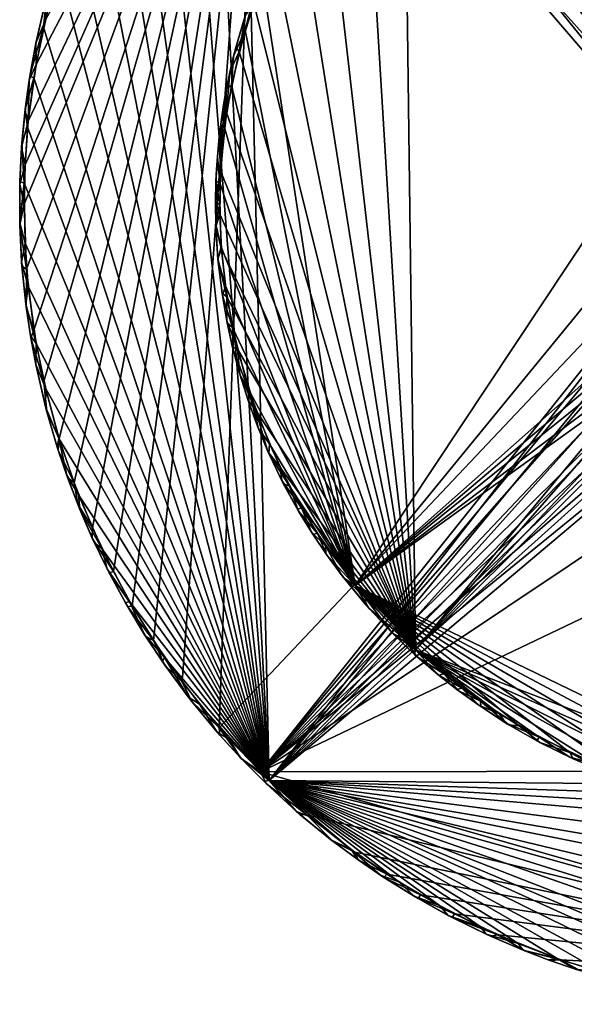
# Model space of a CAD drawing. Header units: inches. Extents: x -7.3 to 7.3, y -7.3 to 7.3.
# Tile 1 of 13: x -7.3 to -2.3, y -7.2 to 1.7. Entities that reach past the tile are written whole.
import ezdxf

# ---------------------------------------------------------------- set-up
doc = ezdxf.new("R2010")
doc.units = ezdxf.units.IN
doc.layers.get('0').update_dxf_attribs({"true_color": 0xc2ced6})

msp = doc.modelspace()

# ---------------------------------------------------------------- linework, layer by layer
for points in [[(-4.2497, -3.4546), (-5.0874, 2.0185), (1.5299, 5.2582), (-4.2497, -3.4546)], [(1.5299, 5.2582), (-0.7818, 0.7818), (-4.2497, -3.4546), (1.5299, 5.2582)], [(-7.2442, -0.0005), (-7.2231, -0.5912), (-5.1228, 5.1224), (-7.2442, -0.0005)], [(-7.2355, 0.3554), (-7.2442, -0.0005), (-5.1228, 5.1224), (-7.2355, 0.3554)], [(-5.1228, 5.1224), (-7.2074, 0.7488), (-7.2355, 0.3554), (-5.1228, 5.1224)], [(-7.2231, -0.5912), (-7.1543, -1.141), (-5.1228, 5.1224), (-7.2231, -0.5912)], [(-5.1228, 5.1224), (-7.1344, 1.2633), (-7.2074, 0.7488), (-5.1228, 5.1224)], [(-7.1543, -1.141), (-7.0661, -1.6053), (-5.1228, 5.1224), (-7.1543, -1.141)], [(-7.0484, 1.6737), (-7.1344, 1.2633), (-5.1228, 5.1224), (-7.0484, 1.6737)], [(-7.0661, -1.6053), (-6.9262, -2.1271), (-5.1228, 5.1224), (-7.0661, -1.6053)], [(-6.9262, -2.1271), (-6.7913, -2.5234), (-5.1228, 5.1224), (-6.9262, -2.1271)], [(-6.7913, -2.5234), (-6.6256, -2.9323), (-5.1228, 5.1224), (-6.7913, -2.5234)], [(-5.1228, 5.1224), (-6.6256, -2.9323), (-6.4356, -3.3277), (-5.1228, 5.1224)], [(-6.4356, -3.3277), (-6.2659, -3.6362), (-5.1228, 5.1224), (-6.4356, -3.3277)], [(-6.2659, -3.6362), (-6.0734, -3.9501), (-5.1228, 5.1224), (-6.2659, -3.6362)], [(-5.8139, -4.3239), (-5.1228, 5.1224), (-6.0734, -3.9501), (-5.8139, -4.3239)], [(-5.1228, 5.1224), (-5.8139, -4.3239), (-5.4798, -4.7422), (-5.1228, 5.1224)], [(-5.4798, -4.7422), (-0.9871, 0.0122), (-5.1228, 5.1224), (-5.4798, -4.7422)], [(-0.9492, 0.2759), (-5.1228, 5.1224), (-0.9871, 0.0122), (-0.9492, 0.2759)], [(-5.0268, -5.2195), (-5.5524, 4.6538), (-5.2642, 4.9797), (-5.0268, -5.2195)], [(-0.9871, -0.0122), (-5.2642, 4.9797), (-0.9678, 0.1791), (-0.9871, -0.0122)], [(-0.9122, 0.3786), (-0.9678, 0.1791), (-5.2642, 4.9797), (-0.9122, 0.3786)], [(-5.2642, 4.9797), (-0.9871, -0.0122), (-5.0268, -5.2195), (-5.2642, 4.9797)], [(-5.5524, 4.6538), (-5.0268, -5.2195), (-5.7705, 4.3805), (-5.5524, 4.6538)], [(-5.7705, 4.3805), (-5.0268, -5.2195), (-6.0455, 3.9938), (-5.7705, 4.3805)], [(-6.0455, 3.9938), (-5.0268, -5.2195), (-6.266, 3.6361), (-6.0455, 3.9938)], [(-3.8058, 3.9343), (-4.165, 3.5544), (-3.7011, -4.0355), (-3.8058, 3.9343)], [(-3.7011, -4.0355), (-0.3764, -0.021), (-3.8058, 3.9343), (-3.7011, -4.0355)], [(-6.266, 3.6361), (-5.0268, -5.2195), (-6.4356, 3.3276), (-6.266, 3.6361)], [(-3.7011, -4.0355), (-4.165, 3.5544), (-4.517, 3.0936), (-3.7011, -4.0355)], [(-6.6257, 2.9323), (-6.4356, 3.3276), (-5.0268, -5.2195), (-6.6257, 2.9323)], [(-3.7011, -4.0355), (-4.517, 3.0936), (-4.7679, 2.6879), (-3.7011, -4.0355)], [(-6.6257, 2.9323), (-5.0268, -5.2195), (-6.7913, 2.5234), (-6.6257, 2.9323)], [(-3.7011, -4.0355), (-4.7679, 2.6879), (-4.9884, 2.2563), (-3.7011, -4.0355)], [(-6.7913, 2.5234), (-5.0268, -5.2195), (-6.9262, 2.1271), (-6.7913, 2.5234)], [(-5.1642, 1.8132), (-3.7011, -4.0355), (-4.9884, 2.2563), (-5.1642, 1.8132)], [(-7.0669, 1.6025), (-7.0372, 1.8827), (-6.9262, 2.1271), (-7.0669, 1.6025)], [(-5.0268, -5.2195), (-7.0669, 1.6025), (-6.9262, 2.1271), (-5.0268, -5.2195)], [(-5.2443, 1.573), (-5.2567, 1.6623), (-5.1247, 2.0333), (-5.2443, 1.573)], [(-5.1247, 2.0333), (-5.2567, 1.6623), (-5.2414, 1.7089), (-5.1247, 2.0333)], [(-5.1247, 2.0333), (-5.0874, 2.0185), (-5.2443, 1.573), (-5.1247, 2.0333)], [(-4.2497, -3.4546), (-5.2443, 1.573), (-5.0874, 2.0185), (-4.2497, -3.4546)], [(-7.0669, 1.6025), (-7.1297, 1.4918), (-7.0372, 1.8827), (-7.0669, 1.6025)], [(-7.0495, 1.8371), (-7.0372, 1.8827), (-7.1297, 1.4918), (-7.0495, 1.8371)], [(-7.0484, 1.6737), (-7.0495, 1.8371), (-7.1373, 1.4544), (-7.0484, 1.6737)], [(-7.1297, 1.4918), (-7.1373, 1.4544), (-7.0495, 1.8371), (-7.1297, 1.4918)], [(-5.2979, 1.379), (-5.1642, 1.8132), (-5.2414, 1.7089), (-5.2979, 1.379)], [(-3.7011, -4.0355), (-5.1642, 1.8132), (-5.2979, 1.379), (-3.7011, -4.0355)], [(-5.2979, 1.379), (-5.2414, 1.7089), (-5.3273, 1.4151), (-5.2979, 1.379)], [(-5.3273, 1.4151), (-5.2414, 1.7089), (-5.2567, 1.6623), (-5.3273, 1.4151)], [(-7.1344, 1.2633), (-7.0484, 1.6737), (-7.1373, 1.4544), (-7.1344, 1.2633)], [(-5.2567, 1.6623), (-5.2443, 1.573), (-5.3478, 1.3369), (-5.2567, 1.6623)], [(-5.2567, 1.6623), (-5.3478, 1.3369), (-5.3273, 1.4151), (-5.2567, 1.6623)], [(-7.1915, 1.158), (-7.0669, 1.6025), (-7.1544, 1.1409), (-7.1915, 1.158)], [(-7.0669, 1.6025), (-7.1915, 1.158), (-7.1297, 1.4918), (-7.0669, 1.6025)], [(-5.0268, -5.2195), (-7.1544, 1.1409), (-7.0669, 1.6025), (-5.0268, -5.2195)], [(-5.2443, 1.573), (-5.3676, 1.0712), (-5.3478, 1.3369), (-5.2443, 1.573)], [(-4.2497, -3.4546), (-5.3676, 1.0712), (-5.2443, 1.573), (-4.2497, -3.4546)], [(-7.1344, 1.2633), (-7.1373, 1.4544), (-7.1974, 1.1214), (-7.1344, 1.2633)], [(-7.1915, 1.158), (-7.1974, 1.1214), (-7.1373, 1.4544), (-7.1915, 1.158)], [(-7.1373, 1.4544), (-7.1297, 1.4918), (-7.1915, 1.158), (-7.1373, 1.4544)], [(-5.2979, 1.379), (-5.3816, 1.1936), (-5.4126, 0.8278), (-5.2979, 1.379)], [(-3.7011, -4.0355), (-5.2979, 1.379), (-5.4126, 0.8278), (-3.7011, -4.0355)], [(-5.3676, 1.0712), (-5.4125, 1.0444), (-5.3478, 1.3369), (-5.3676, 1.0712)], [(-5.3816, 1.1936), (-5.3478, 1.3369), (-5.4125, 1.0444), (-5.3816, 1.1936)], [(-5.2979, 1.379), (-5.3273, 1.4151), (-5.3816, 1.1936), (-5.2979, 1.379)], [(-5.3478, 1.3369), (-5.3816, 1.1936), (-5.3273, 1.4151), (-5.3478, 1.3369)], [(-7.2074, 0.7488), (-7.1344, 1.2633), (-7.1974, 1.1214), (-7.2074, 0.7488)], [(-5.4126, 0.8278), (-5.3816, 1.1936), (-5.4389, 0.8974), (-5.4126, 0.8278)], [(-5.4125, 1.0444), (-5.4389, 0.8974), (-5.3816, 1.1936), (-5.4125, 1.0444)], [(-7.2074, 0.7488), (-7.1974, 1.1214), (-7.2349, 0.8401), (-7.2074, 0.7488)], [(-7.2329, 0.8575), (-7.2349, 0.8401), (-7.1974, 1.1214), (-7.2329, 0.8575)], [(-7.1544, 1.1409), (-7.2329, 0.8575), (-7.1915, 1.158), (-7.1544, 1.1409)], [(-7.1974, 1.1214), (-7.1915, 1.158), (-7.2329, 0.8575), (-7.1974, 1.1214)], [(-7.2329, 0.8575), (-7.1544, 1.1409), (-7.2122, 0.6957), (-7.2329, 0.8575)], [(-7.2122, 0.6957), (-7.1544, 1.1409), (-5.0268, -5.2195), (-7.2122, 0.6957)], [(-5.4294, 0.6914), (-5.4125, 1.0444), (-5.3676, 1.0712), (-5.4294, 0.6914)], [(-4.2497, -3.4546), (-5.4294, 0.6914), (-5.3676, 1.0712), (-4.2497, -3.4546)], [(-5.4125, 1.0444), (-5.4294, 0.6914), (-5.4649, 0.7233), (-5.4125, 1.0444)], [(-5.4389, 0.8974), (-5.4125, 1.0444), (-5.4649, 0.7233), (-5.4389, 0.8974)], [(-5.4126, 0.8278), (-5.4389, 0.8974), (-5.4786, 0.6102), (-5.4126, 0.8278)], [(-5.4649, 0.7233), (-5.4786, 0.6102), (-5.4389, 0.8974), (-5.4649, 0.7233)], [(-7.2635, 0.5537), (-7.2666, 0.5142), (-7.2349, 0.8401), (-7.2635, 0.5537)], [(-7.2074, 0.7488), (-7.2349, 0.8401), (-7.2666, 0.5142), (-7.2074, 0.7488)], [(-7.2122, 0.6957), (-7.2635, 0.5537), (-7.2329, 0.8575), (-7.2122, 0.6957)], [(-7.2349, 0.8401), (-7.2329, 0.8575), (-7.2635, 0.5537), (-7.2349, 0.8401)], [(-5.4657, 0.299), (-5.4126, 0.8278), (-5.4786, 0.6102), (-5.4657, 0.299)], [(-5.4657, 0.299), (-3.7011, -4.0355), (-5.4126, 0.8278), (-5.4657, 0.299)], [(-7.2355, 0.3554), (-7.2074, 0.7488), (-7.2666, 0.5142), (-7.2355, 0.3554)], [(-5.4721, 0.1919), (-5.4953, 0.4292), (-5.4649, 0.7233), (-5.4721, 0.1919)], [(-5.4786, 0.6102), (-5.4649, 0.7233), (-5.4953, 0.4292), (-5.4786, 0.6102)], [(-5.4649, 0.7233), (-5.4294, 0.6914), (-5.4721, 0.1919), (-5.4649, 0.7233)], [(-5.1056, -5.1411), (5.1239, -5.1234), (7.2075, 0.7445), (-5.1056, -5.1411)], [(-5.1056, -5.1411), (7.2075, 0.7445), (1.0348, -1.0349), (-5.1056, -5.1411)], [(-4.2497, -3.4546), (-0.7818, 0.7818), (-0.3764, -0.021), (-4.2497, -3.4546)], [(-7.2635, 0.5537), (-7.2122, 0.6957), (-7.2442, 0.1896), (-7.2635, 0.5537)], [(-7.2122, 0.6957), (-5.0268, -5.2195), (-7.2442, 0.1896), (-7.2122, 0.6957)], [(-5.4721, 0.1919), (-5.4294, 0.6914), (-4.2497, -3.4546), (-5.4721, 0.1919)], [(-7.2811, 0.2027), (-7.2635, 0.5537), (-7.2442, 0.1896), (-7.2811, 0.2027)], [(-7.2666, 0.5142), (-7.2635, 0.5537), (-7.2811, 0.2027), (-7.2666, 0.5142)], [(-5.4953, 0.4292), (-5.5037, 0.3118), (-5.4786, 0.6102), (-5.4953, 0.4292)], [(-5.4657, 0.299), (-5.4786, 0.6102), (-5.5037, 0.3118), (-5.4657, 0.299)], [(-7.2355, 0.3554), (-7.2666, 0.5142), (-7.2818, 0.1801), (-7.2355, 0.3554)], [(-7.2811, 0.2027), (-7.2818, 0.1801), (-7.2666, 0.5142), (-7.2811, 0.2027)], [(-5.5084, 0.207), (-5.4953, 0.4292), (-5.4721, 0.1919), (-5.5084, 0.207)], [(-5.4953, 0.4292), (-5.5084, 0.207), (-5.5037, 0.3118), (-5.4953, 0.4292)], [(-7.2355, 0.3554), (-7.2818, 0.1801), (-7.2442, -0.0005), (-7.2355, 0.3554)], [(-5.4657, 0.299), (-5.5037, 0.3118), (-5.5124, 0.0193), (-5.4657, 0.299)], [(-5.5124, 0.0193), (-5.5037, 0.3118), (-5.5084, 0.207), (-5.5124, 0.0193)], [(-5.4724, -0.0935), (-5.4657, 0.299), (-5.5124, 0.0193), (-5.4724, -0.0935)], [(-5.4724, -0.0935), (-3.7011, -4.0355), (-5.4657, 0.299), (-5.4724, -0.0935)], [(-7.2818, 0.1801), (-7.2836, 0), (-7.2442, -0.0005), (-7.2818, 0.1801)], [(-7.2829, -0.1717), (-7.2836, 0), (-7.2818, 0.1801), (-7.2829, -0.1717)], [(-7.2818, 0.1801), (-7.2811, 0.2027), (-7.2829, -0.1717), (-7.2818, 0.1801)], [(-7.2442, 0.1896), (-7.2829, -0.1717), (-7.2811, 0.2027), (-7.2442, 0.1896)], [(-7.2829, -0.1717), (-7.2442, 0.1896), (-7.2355, -0.3554), (-7.2829, -0.1717)], [(-5.0268, -5.2195), (-7.2355, -0.3554), (-7.2442, 0.1896), (-5.0268, -5.2195)], [(-5.5084, 0.207), (-5.5118, 0), (-5.5124, 0.0193), (-5.5084, 0.207)], [(-5.4725, 0), (-5.5118, 0), (-5.5084, 0.207), (-5.4725, 0)], [(-5.5084, 0.207), (-5.4721, 0.1919), (-5.4725, 0), (-5.5084, 0.207)], [(-5.4605, -0.3873), (-5.4721, 0.1919), (-4.2497, -3.4546), (-5.4605, -0.3873)], [(-5.4724, -0.0935), (-5.5124, 0.0193), (-5.5081, -0.2064), (-5.4724, -0.0935)], [(-5.5124, 0.0193), (-5.5118, 0), (-5.5092, -0.1865), (-5.5124, 0.0193)], [(-5.5092, -0.1865), (-5.5081, -0.2064), (-5.5124, 0.0193), (-5.5092, -0.1865)], [(-5.4725, 0), (-5.5092, -0.1865), (-5.5118, 0), (-5.4725, 0)], [(-0.9871, 0.0122), (-5.4798, -4.7422), (-5.1056, -5.1411), (-0.9871, 0.0122)], [(-5.1056, -5.1411), (-0.9678, -0.1791), (-0.9871, 0.0122), (-5.1056, -5.1411)], [(-7.2442, -0.0005), (-7.2836, 0), (-7.2817, -0.1886), (-7.2442, -0.0005)], [(-7.2829, -0.1717), (-7.2817, -0.1886), (-7.2836, 0), (-7.2829, -0.1717)], [(-7.2817, -0.1886), (-7.2231, -0.5912), (-7.2442, -0.0005), (-7.2817, -0.1886)], [(-5.4725, 0), (-5.4605, -0.3873), (-5.5092, -0.1865), (-5.4725, 0)], [(-5.0268, -5.2195), (-0.9871, -0.0122), (-0.9492, -0.2759), (-5.0268, -5.2195)], [(-4.2497, -3.4546), (-0.3764, -0.021), (-0.3466, -0.1439), (-4.2497, -3.4546)], [(-3.7011, -4.0355), (-0.3347, -0.1767), (-0.3764, -0.021), (-3.7011, -4.0355)], [(-7.2661, -0.5245), (-7.2829, -0.1717), (-7.2355, -0.3554), (-7.2661, -0.5245)], [(-7.2817, -0.1886), (-7.2829, -0.1717), (-7.2661, -0.5245), (-7.2817, -0.1886)], [(-5.4724, -0.0935), (-5.5081, -0.2064), (-5.458, -0.4104), (-5.4724, -0.0935)], [(-5.458, -0.4104), (-3.7011, -4.0355), (-5.4724, -0.0935), (-5.458, -0.4104)], [(-4.2497, -3.4546), (-0.3466, -0.1439), (-0.2801, -0.2522), (-4.2497, -3.4546)], [(-0.2011, -0.3237), (-0.3347, -0.1767), (-3.7011, -4.0355), (-0.2011, -0.3237)], [(-7.2231, -0.5912), (-7.2817, -0.1886), (-7.263, -0.562), (-7.2231, -0.5912)], [(-7.2661, -0.5245), (-7.263, -0.562), (-7.2817, -0.1886), (-7.2661, -0.5245)], [(-5.4907, -0.5017), (-5.5092, -0.1865), (-5.4605, -0.3873), (-5.4907, -0.5017)], [(-5.5081, -0.2064), (-5.5092, -0.1865), (-5.4907, -0.5017), (-5.5081, -0.2064)], [(-5.458, -0.4104), (-5.5081, -0.2064), (-5.4906, -0.4933), (-5.458, -0.4104)], [(-5.4907, -0.5017), (-5.4906, -0.4933), (-5.5081, -0.2064), (-5.4907, -0.5017)], [(-0.9678, -0.1791), (-5.1056, -5.1411), (-0.9122, -0.3786), (-0.9678, -0.1791)], [(-4.2497, -3.4546), (-0.2801, -0.2522), (-0.1433, -0.3511), (-4.2497, -3.4546)], [(-7.2661, -0.5245), (-7.2355, -0.3554), (-7.2077, -0.743), (-7.2661, -0.5245)], [(-7.2355, -0.3554), (-5.0268, -5.2195), (-7.2077, -0.743), (-7.2355, -0.3554)], [(-0.8267, -0.5431), (-5.0268, -5.2195), (-0.9492, -0.2759), (-0.8267, -0.5431)], [(-4.2497, -3.4546), (-0.1433, -0.3511), (0.021, -0.3764), (-4.2497, -3.4546)], [(-0.021, -0.3764), (-0.2011, -0.3237), (-3.7011, -4.0355), (-0.021, -0.3764)], [(-5.4605, -0.3873), (-5.4224, -0.7418), (-5.4907, -0.5017), (-5.4605, -0.3873)], [(-5.458, -0.4104), (-5.4906, -0.4933), (-5.4096, -0.8415), (-5.458, -0.4104)], [(-4.2497, -3.4546), (-5.4224, -0.7418), (-5.4605, -0.3873), (-4.2497, -3.4546)], [(-5.458, -0.4104), (-5.4096, -0.8415), (-3.7011, -4.0355), (-5.458, -0.4104)], [(-0.9122, -0.3786), (-5.1056, -5.1411), (-0.7958, -0.5814), (-0.9122, -0.3786)], [(0.021, -0.3764), (-0.0825, -5.4722), (-4.2497, -3.4546), (0.021, -0.3764)], [(-3.7011, -4.0355), (0.0534, -5.4739), (-0.021, -0.3764), (-3.7011, -4.0355)], [(-7.2661, -0.5245), (-7.2077, -0.743), (-7.2276, -0.9057), (-7.2661, -0.5245)], [(-7.263, -0.562), (-7.2661, -0.5245), (-7.2276, -0.9057), (-7.263, -0.562)], [(-5.4529, -0.8085), (-5.4906, -0.4933), (-5.4907, -0.5017), (-5.4529, -0.8085)], [(-5.4499, -0.8287), (-5.4907, -0.5017), (-5.4224, -0.7418), (-5.4499, -0.8287)], [(-5.4907, -0.5017), (-5.4499, -0.8287), (-5.4529, -0.8085), (-5.4907, -0.5017)], [(-5.4096, -0.8415), (-5.4906, -0.4933), (-5.4529, -0.8085), (-5.4096, -0.8415)], [(-7.2231, -0.5912), (-7.263, -0.562), (-7.2244, -0.9324), (-7.2231, -0.5912)], [(-7.2276, -0.9057), (-7.2244, -0.9324), (-7.263, -0.562), (-7.2276, -0.9057)], [(-7.1543, -1.141), (-7.2231, -0.5912), (-7.2244, -0.9324), (-7.1543, -1.141)], [(-0.7958, -0.5814), (-5.1056, -5.1411), (-0.6608, -0.7326), (-0.7958, -0.5814)], [(-0.8267, -0.5431), (-0.6529, -0.7389), (-5.0268, -5.2195), (-0.8267, -0.5431)], [(-7.2077, -0.743), (-7.1344, -1.2633), (-7.2276, -0.9057), (-7.2077, -0.743)], [(-7.2077, -0.743), (-5.0268, -5.2195), (-7.1344, -1.2633), (-7.2077, -0.743)], [(-5.4224, -0.7418), (-5.359, -1.1169), (-5.4499, -0.8287), (-5.4224, -0.7418)], [(-4.2497, -3.4546), (-5.359, -1.1169), (-5.4224, -0.7418), (-4.2497, -3.4546)], [(-0.4973, -0.8508), (-0.6608, -0.7326), (-5.1056, -5.1411), (-0.4973, -0.8508)], [(-5.0268, -5.2195), (-0.6529, -0.7389), (-0.4973, -0.8508), (-5.0268, -5.2195)], [(-5.4096, -0.8415), (-5.4529, -0.8085), (-5.4105, -1.054), (-5.4096, -0.8415)], [(-5.4105, -1.054), (-5.4529, -0.8085), (-5.4499, -0.8287), (-5.4105, -1.054)], [(-5.359, -1.1169), (-5.4066, -1.0747), (-5.4499, -0.8287), (-5.359, -1.1169)], [(-5.4499, -0.8287), (-5.4066, -1.0747), (-5.4105, -1.054), (-5.4499, -0.8287)], [(-5.3143, -1.3133), (-5.4096, -0.8415), (-5.4105, -1.054), (-5.3143, -1.3133)], [(-5.3143, -1.3133), (-3.7011, -4.0355), (-5.4096, -0.8415), (-5.3143, -1.3133)], [(-0.2759, -0.9492), (-0.4973, -0.8508), (-5.1056, -5.1411), (-0.2759, -0.9492)], [(-5.0268, -5.2195), (-0.4973, -0.8508), (-0.2759, -0.9492), (-5.0268, -5.2195)], [(-7.1849, -1.1942), (-7.2276, -0.9057), (-7.1344, -1.2633), (-7.1849, -1.1942)], [(-7.2244, -0.9324), (-7.2276, -0.9057), (-7.1849, -1.1942), (-7.2244, -0.9324)], [(-7.1543, -1.141), (-7.2244, -0.9324), (-7.182, -1.2115), (-7.1543, -1.141)], [(-7.1849, -1.1942), (-7.182, -1.2115), (-7.2244, -0.9324), (-7.1849, -1.1942)], [(-0.0122, -0.9871), (-0.2759, -0.9492), (-5.1056, -5.1411), (-0.0122, -0.9871)], [(-5.0268, -5.2195), (-0.2759, -0.9492), (-0.0122, -0.9871), (-5.0268, -5.2195)], [(-5.3143, -1.3133), (-5.4105, -1.054), (-5.3573, -1.2986), (-5.3143, -1.3133)], [(-5.3573, -1.2986), (-5.4105, -1.054), (-5.4066, -1.0747), (-5.3573, -1.2986)], [(-5.1056, -5.1411), (1.0348, -1.0349), (-0.0122, -0.9871), (-5.1056, -5.1411)], [(-5.0268, -5.2195), (-0.0122, -0.9871), (4.931, -5.3079), (-5.0268, -5.2195)], [(-7.0661, -1.6053), (-7.1543, -1.141), (-7.182, -1.2115), (-7.0661, -1.6053)], [(-5.359, -1.1169), (-5.3525, -1.3186), (-5.4066, -1.0747), (-5.359, -1.1169)], [(-5.4066, -1.0747), (-5.3525, -1.3186), (-5.3573, -1.2986), (-5.4066, -1.0747)], [(-5.359, -1.1169), (-5.2128, -1.6786), (-5.3525, -1.3186), (-5.359, -1.1169)], [(-5.2128, -1.6786), (-5.359, -1.1169), (-4.2497, -3.4546), (-5.2128, -1.6786)], [(-7.1373, -1.4544), (-7.1849, -1.1942), (-7.1344, -1.2633), (-7.1373, -1.4544)], [(-7.182, -1.2115), (-7.1849, -1.1942), (-7.1373, -1.4544), (-7.182, -1.2115)], [(-7.1297, -1.4918), (-7.0661, -1.6053), (-7.182, -1.2115), (-7.1297, -1.4918)], [(-7.1373, -1.4544), (-7.1297, -1.4918), (-7.182, -1.2115), (-7.1373, -1.4544)], [(-7.1373, -1.4544), (-7.1344, -1.2633), (-7.0484, -1.6738), (-7.1373, -1.4544)], [(-7.0484, -1.6738), (-7.1344, -1.2633), (-5.0268, -5.2195), (-7.0484, -1.6738)], [(-5.3143, -1.3133), (-5.3573, -1.2986), (-5.2929, -1.5392), (-5.3143, -1.3133)], [(-5.2929, -1.5392), (-5.3573, -1.2986), (-5.3525, -1.3186), (-5.2929, -1.5392)], [(-5.2128, -1.6786), (-5.2871, -1.5594), (-5.3525, -1.3186), (-5.2128, -1.6786)], [(-5.3525, -1.3186), (-5.2871, -1.5594), (-5.2929, -1.5392), (-5.3525, -1.3186)], [(-5.1496, -1.8632), (-5.3143, -1.3133), (-5.2929, -1.5392), (-5.1496, -1.8632)], [(-5.3143, -1.3133), (-5.1496, -1.8632), (-3.7011, -4.0355), (-5.3143, -1.3133)], [(-7.0484, -1.6738), (-7.0495, -1.837), (-7.1373, -1.4544), (-7.0484, -1.6738)], [(-7.1297, -1.4918), (-7.1373, -1.4544), (-7.0495, -1.837), (-7.1297, -1.4918)], [(-7.0372, -1.8827), (-7.0661, -1.6053), (-7.1297, -1.4918), (-7.0372, -1.8827)], [(-7.0495, -1.837), (-7.0372, -1.8827), (-7.1297, -1.4918), (-7.0495, -1.837)], [(-5.1496, -1.8632), (-5.2929, -1.5392), (-5.2177, -1.7781), (-5.1496, -1.8632)], [(-5.2177, -1.7781), (-5.2929, -1.5392), (-5.2871, -1.5594), (-5.2177, -1.7781)], [(-5.2111, -1.7975), (-5.2871, -1.5594), (-5.2128, -1.6786), (-5.2111, -1.7975)], [(-5.2871, -1.5594), (-5.2111, -1.7975), (-5.2177, -1.7781), (-5.2871, -1.5594)], [(-7.0372, -1.8827), (-6.9262, -2.1271), (-7.0661, -1.6053), (-7.0372, -1.8827)], [(-7.0484, -1.6738), (-6.9288, -2.122), (-7.0495, -1.837), (-7.0484, -1.6738)], [(-6.9288, -2.122), (-7.0484, -1.6738), (-5.0268, -5.2195), (-6.9288, -2.122)], [(-5.1242, -2.0315), (-5.2111, -1.7975), (-5.2128, -1.6786), (-5.1242, -2.0315)], [(-5.2128, -1.6786), (-5.024, -2.1707), (-5.1242, -2.0315), (-5.2128, -1.6786)], [(-4.2497, -3.4546), (-5.024, -2.1707), (-5.2128, -1.6786), (-4.2497, -3.4546)], [(-5.1496, -1.8632), (-5.2177, -1.7781), (-5.1318, -2.0119), (-5.1496, -1.8632)], [(-5.1318, -2.0119), (-5.2177, -1.7781), (-5.2111, -1.7975), (-5.1318, -2.0119)], [(-7.0495, -1.837), (-6.9288, -2.122), (-6.9434, -2.2014), (-7.0495, -1.837)], [(-7.0372, -1.8827), (-7.0495, -1.837), (-6.9434, -2.2014), (-7.0372, -1.8827)], [(-5.2111, -1.7975), (-5.1242, -2.0315), (-5.1318, -2.0119), (-5.2111, -1.7975)], [(-5.1496, -1.8632), (-5.1318, -2.0119), (-5.0372, -2.2389), (-5.1496, -1.8632)], [(-5.1496, -1.8632), (-5.0372, -2.2389), (-4.9265, -2.3866), (-5.1496, -1.8632)], [(-5.1496, -1.8632), (-4.9265, -2.3866), (-3.7011, -4.0355), (-5.1496, -1.8632)], [(-6.9262, -2.1271), (-7.0372, -1.8827), (-6.9347, -2.2287), (-6.9262, -2.1271)], [(-6.9434, -2.2014), (-6.9347, -2.2287), (-7.0372, -1.8827), (-6.9434, -2.2014)], [(-5.0372, -2.2389), (-5.1318, -2.0119), (-5.1242, -2.0315), (-5.0372, -2.2389)], [(-5.024, -2.1707), (-5.0287, -2.258), (-5.1242, -2.0315), (-5.024, -2.1707)], [(-5.1242, -2.0315), (-5.0287, -2.258), (-5.0372, -2.2389), (-5.1242, -2.0315)], [(-6.9434, -2.2014), (-6.9288, -2.122), (-6.8578, -2.4551), (-6.9434, -2.2014)], [(-6.7913, -2.5234), (-6.9262, -2.1271), (-6.9347, -2.2287), (-6.7913, -2.5234)], [(-6.9288, -2.122), (-6.7502, -2.6334), (-6.8578, -2.4551), (-6.9288, -2.122)], [(-6.7502, -2.6334), (-6.9288, -2.122), (-5.0268, -5.2195), (-6.7502, -2.6334)], [(-6.9347, -2.2287), (-6.9434, -2.2014), (-6.8578, -2.4551), (-6.9347, -2.2287)], [(-5.024, -2.1707), (-4.843, -2.5533), (-5.0287, -2.258), (-5.024, -2.1707)], [(-5.024, -2.1707), (-4.2497, -3.4546), (-4.843, -2.5533), (-5.024, -2.1707)], [(-6.8499, -2.477), (-6.7913, -2.5234), (-6.9347, -2.2287), (-6.8499, -2.477)], [(-6.8578, -2.4551), (-6.8499, -2.477), (-6.9347, -2.2287), (-6.8578, -2.4551)], [(-4.9265, -2.3866), (-5.0372, -2.2389), (-4.9119, -2.5027), (-4.9265, -2.3866)], [(-4.9119, -2.5027), (-5.0372, -2.2389), (-5.0287, -2.258), (-4.9119, -2.5027)], [(-4.843, -2.5533), (-4.8985, -2.5291), (-5.0287, -2.258), (-4.843, -2.5533)], [(-5.0287, -2.258), (-4.8985, -2.5291), (-4.9119, -2.5027), (-5.0287, -2.258)], [(-4.7325, -2.7493), (-4.9265, -2.3866), (-4.9119, -2.5027), (-4.7325, -2.7493)], [(-4.7325, -2.7493), (-3.7011, -4.0355), (-4.9265, -2.3866), (-4.7325, -2.7493)], [(-6.8578, -2.4551), (-6.7502, -2.6334), (-6.7402, -2.7643), (-6.8578, -2.4551)], [(-6.8499, -2.477), (-6.8578, -2.4551), (-6.7402, -2.7643), (-6.8499, -2.477)], [(-6.7913, -2.5234), (-6.8499, -2.477), (-6.7581, -2.7174), (-6.7913, -2.5234)], [(-6.7402, -2.7643), (-6.7581, -2.7174), (-6.8499, -2.477), (-6.7402, -2.7643)], [(-6.7581, -2.7174), (-6.6256, -2.9323), (-6.7913, -2.5234), (-6.7581, -2.7174)], [(-4.7325, -2.7493), (-4.9119, -2.5027), (-4.7707, -2.7612), (-4.7325, -2.7493)], [(-4.7707, -2.7612), (-4.9119, -2.5027), (-4.8985, -2.5291), (-4.7707, -2.7612)], [(-4.7602, -2.7794), (-4.8985, -2.5291), (-4.843, -2.5533), (-4.7602, -2.7794)], [(-4.8985, -2.5291), (-4.7602, -2.7794), (-4.7707, -2.7612), (-4.8985, -2.5291)], [(-4.843, -2.5533), (-4.5895, -2.9835), (-4.7602, -2.7794), (-4.843, -2.5533)], [(-4.5895, -2.9835), (-4.843, -2.5533), (-4.2497, -3.4546), (-4.5895, -2.9835)], [(-6.7502, -2.6334), (-6.541, -3.1183), (-6.7402, -2.7643), (-6.7502, -2.6334)], [(-6.7502, -2.6334), (-5.0268, -5.2195), (-6.541, -3.1183), (-6.7502, -2.6334)], [(-6.6256, -2.9323), (-6.7581, -2.7174), (-6.6272, -3.0243), (-6.6256, -2.9323)], [(-6.6272, -3.0243), (-6.7581, -2.7174), (-6.7402, -2.7643), (-6.6272, -3.0243)], [(-4.7325, -2.7493), (-4.7707, -2.7612), (-4.643, -2.9713), (-4.7325, -2.7493)], [(-4.643, -2.9713), (-4.7707, -2.7612), (-4.7602, -2.7794), (-4.643, -2.9713)], [(-4.7325, -2.7493), (-4.643, -2.9713), (-4.5161, -3.0936), (-4.7325, -2.7493)], [(-4.7325, -2.7493), (-4.5161, -3.0936), (-3.7011, -4.0355), (-4.7325, -2.7493)], [(-6.7402, -2.7643), (-6.541, -3.1183), (-6.6065, -3.0674), (-6.7402, -2.7643)], [(-6.7402, -2.7643), (-6.6065, -3.0674), (-6.6272, -3.0243), (-6.7402, -2.7643)], [(-4.5895, -2.9835), (-4.6318, -2.9888), (-4.7602, -2.7794), (-4.5895, -2.9835)], [(-4.7602, -2.7794), (-4.6318, -2.9888), (-4.643, -2.9713), (-4.7602, -2.7794)], [(-6.4356, -3.3277), (-6.6256, -2.9323), (-6.6272, -3.0243), (-6.4356, -3.3277)], [(-6.4356, -3.3277), (-6.6272, -3.0243), (-6.4741, -3.3386), (-6.4356, -3.3277)], [(-6.6272, -3.0243), (-6.6065, -3.0674), (-6.4923, -3.3029), (-6.6272, -3.0243)], [(-6.4923, -3.3029), (-6.4741, -3.3386), (-6.6272, -3.0243), (-6.4923, -3.3029)], [(-4.5161, -3.0936), (-4.643, -2.9713), (-4.5147, -3.1624), (-4.5161, -3.0936)], [(-4.5147, -3.1624), (-4.643, -2.9713), (-4.6318, -2.9888), (-4.5147, -3.1624)], [(-4.5895, -2.9835), (-4.5081, -3.1716), (-4.6318, -2.9888), (-4.5895, -2.9835)], [(-4.6318, -2.9888), (-4.5081, -3.1716), (-4.5147, -3.1624), (-4.6318, -2.9888)], [(-4.5895, -2.9835), (-4.2497, -3.4546), (-4.5081, -3.1716), (-4.5895, -2.9835)], [(-6.541, -3.1183), (-6.4923, -3.3029), (-6.6065, -3.0674), (-6.541, -3.1183)], [(-6.541, -3.1183), (-6.2893, -3.5976), (-6.4923, -3.3029), (-6.541, -3.1183)], [(-6.541, -3.1183), (-5.0268, -5.2195), (-6.2893, -3.5976), (-6.541, -3.1183)], [(-4.5161, -3.0936), (-4.5147, -3.1624), (-4.3673, -3.3643), (-4.5161, -3.0936)], [(-4.1539, -3.5691), (-4.5161, -3.0936), (-4.3673, -3.3643), (-4.1539, -3.5691)], [(-4.5161, -3.0936), (-4.1539, -3.5691), (-3.7011, -4.0355), (-4.5161, -3.0936)], [(-4.3673, -3.3643), (-4.5147, -3.1624), (-4.5081, -3.1716), (-4.3673, -3.3643)], [(-4.2497, -3.4546), (-4.3494, -3.387), (-4.5081, -3.1716), (-4.2497, -3.4546)], [(-4.5081, -3.1716), (-4.3494, -3.387), (-4.3673, -3.3643), (-4.5081, -3.1716)], [(-6.4923, -3.3029), (-6.2893, -3.5976), (-6.3267, -3.6102), (-6.4923, -3.3029)], [(-6.4741, -3.3386), (-6.4923, -3.3029), (-6.3267, -3.6102), (-6.4741, -3.3386)], [(-6.2659, -3.6362), (-6.4356, -3.3277), (-6.4741, -3.3386), (-6.2659, -3.6362)], [(-6.4741, -3.3386), (-6.3061, -3.6463), (-6.2659, -3.6362), (-6.4741, -3.3386)], [(-6.3267, -3.6102), (-6.3061, -3.6463), (-6.4741, -3.3386), (-6.3267, -3.6102)], [(-4.1539, -3.5691), (-4.3673, -3.3643), (-4.1509, -3.6286), (-4.1539, -3.5691)], [(-4.1509, -3.6286), (-4.3673, -3.3643), (-4.3494, -3.387), (-4.1509, -3.6286)], [(-4.2497, -3.4546), (-4.1252, -3.6582), (-4.3494, -3.387), (-4.2497, -3.4546)], [(-4.3494, -3.387), (-4.1252, -3.6582), (-4.1509, -3.6286), (-4.3494, -3.387)], [(-4.2497, -3.4546), (-3.8146, -3.9278), (-4.1252, -3.6582), (-4.2497, -3.4546)], [(-0.0825, -5.4722), (-0.4964, -5.4518), (-4.2497, -3.4546), (-0.0825, -5.4722)], [(-0.9108, -5.3971), (-1.3439, -5.3072), (-4.2497, -3.4546), (-0.9108, -5.3971)], [(-0.4964, -5.4518), (-0.9108, -5.3971), (-4.2497, -3.4546), (-0.4964, -5.4518)], [(-1.3439, -5.3072), (-1.8133, -5.1652), (-4.2497, -3.4546), (-1.3439, -5.3072)], [(-1.8133, -5.1652), (-2.307, -4.9661), (-4.2497, -3.4546), (-1.8133, -5.1652)], [(-2.307, -4.9661), (-2.7649, -4.7236), (-4.2497, -3.4546), (-2.307, -4.9661)], [(-3.1157, -4.5009), (-3.4452, -4.2526), (-4.2497, -3.4546), (-3.1157, -4.5009)], [(-4.2497, -3.4546), (-3.4452, -4.2526), (-3.8146, -3.9278), (-4.2497, -3.4546)], [(-3.1157, -4.5009), (-4.2497, -3.4546), (-2.7649, -4.7236), (-3.1157, -4.5009)], [(-6.3267, -3.6102), (-6.2893, -3.5976), (-6.1563, -3.8927), (-6.3267, -3.6102)], [(-6.3061, -3.6463), (-6.3267, -3.6102), (-6.1563, -3.8927), (-6.3061, -3.6463)], [(-6.0734, -3.9501), (-6.2659, -3.6362), (-6.3061, -3.6463), (-6.0734, -3.9501)], [(-6.3061, -3.6463), (-6.143, -3.9134), (-6.0734, -3.9501), (-6.3061, -3.6463)], [(-6.1563, -3.8927), (-6.143, -3.9134), (-6.3061, -3.6463), (-6.1563, -3.8927)], [(-6.2893, -3.5976), (-5.9732, -4.1036), (-6.1563, -3.8927), (-6.2893, -3.5976)], [(-5.0268, -5.2195), (-5.9732, -4.1036), (-6.2893, -3.5976), (-5.0268, -5.2195)], [(-4.1539, -3.5691), (-4.1509, -3.6286), (-3.9164, -3.8793), (-4.1539, -3.5691)], [(-4.1539, -3.5691), (-3.9164, -3.8793), (-3.7011, -4.0355), (-4.1539, -3.5691)], [(-3.9164, -3.8793), (-4.1509, -3.6286), (-4.1252, -3.6582), (-3.9164, -3.8793)], [(-3.8146, -3.9278), (-3.9015, -3.8944), (-4.1252, -3.6582), (-3.8146, -3.9278)], [(-4.1252, -3.6582), (-3.9015, -3.8944), (-3.9164, -3.8793), (-4.1252, -3.6582)], [(-5.9927, -4.1407), (-6.1563, -3.8927), (-5.9732, -4.1036), (-5.9927, -4.1407)], [(-6.143, -3.9134), (-6.1563, -3.8927), (-5.9927, -4.1407), (-6.143, -3.9134)], [(-6.0734, -3.9501), (-6.143, -3.9134), (-5.9702, -4.1734), (-6.0734, -3.9501)], [(-5.9927, -4.1407), (-5.9702, -4.1734), (-6.143, -3.9134), (-5.9927, -4.1407)], [(-3.7011, -4.0355), (-3.9164, -3.8793), (-3.7101, -4.0775), (-3.7011, -4.0355)], [(-3.7101, -4.0775), (-3.9164, -3.8793), (-3.9015, -3.8944), (-3.7101, -4.0775)], [(-3.8146, -3.9278), (-3.6879, -4.0977), (-3.9015, -3.8944), (-3.8146, -3.9278)], [(-3.9015, -3.8944), (-3.6879, -4.0977), (-3.7101, -4.0775), (-3.9015, -3.8944)], [(-5.9702, -4.1734), (-5.8139, -4.3239), (-6.0734, -3.9501), (-5.9702, -4.1734)], [(-3.8146, -3.9278), (-3.4452, -4.2526), (-3.6879, -4.0977), (-3.8146, -3.9278)], [(-3.7011, -4.0355), (-3.7101, -4.0775), (-3.5, -4.2582), (-3.7011, -4.0355)], [(-3.5, -4.2582), (-3.7101, -4.0775), (-3.6879, -4.0977), (-3.5, -4.2582)], [(-3.282, -4.3812), (-3.7011, -4.0355), (-3.5, -4.2582), (-3.282, -4.3812)], [(-2.9415, -4.6156), (-3.7011, -4.0355), (-3.282, -4.3812), (-2.9415, -4.6156)], [(-3.7011, -4.0355), (-2.0523, -5.0772), (-1.5057, -5.2636), (-3.7011, -4.0355)], [(-3.7011, -4.0355), (-2.5851, -4.8254), (-2.0523, -5.0772), (-3.7011, -4.0355)], [(-0.4903, -5.4535), (-3.7011, -4.0355), (-1.0318, -5.376), (-0.4903, -5.4535)], [(-1.5057, -5.2636), (-1.0318, -5.376), (-3.7011, -4.0355), (-1.5057, -5.2636)], [(0.0534, -5.4739), (-3.7011, -4.0355), (-0.4903, -5.4535), (0.0534, -5.4739)], [(-3.7011, -4.0355), (-2.9415, -4.6156), (-2.5851, -4.8254), (-3.7011, -4.0355)], [(-3.4908, -4.2657), (-3.6879, -4.0977), (-3.4452, -4.2526), (-3.4908, -4.2657)], [(-3.6879, -4.0977), (-3.4908, -4.2657), (-3.5, -4.2582), (-3.6879, -4.0977)], [(-5.9732, -4.1036), (-5.7587, -4.4618), (-5.9927, -4.1407), (-5.9732, -4.1036)], [(-5.9702, -4.1734), (-5.9927, -4.1407), (-5.7587, -4.4618), (-5.9702, -4.1734)], [(-5.9732, -4.1036), (-5.6568, -4.5262), (-5.7587, -4.4618), (-5.9732, -4.1036)], [(-5.6568, -4.5262), (-5.9732, -4.1036), (-5.0268, -5.2195), (-5.6568, -4.5262)], [(-5.8139, -4.3239), (-5.9702, -4.1734), (-5.7272, -4.5023), (-5.8139, -4.3239)], [(-5.7587, -4.4618), (-5.7272, -4.5023), (-5.9702, -4.1734), (-5.7587, -4.4618)], [(-3.282, -4.3812), (-3.5, -4.2582), (-3.3289, -4.3938), (-3.282, -4.3812)], [(-3.3289, -4.3938), (-3.5, -4.2582), (-3.4908, -4.2657), (-3.3289, -4.3938)], [(-3.3111, -4.407), (-3.4908, -4.2657), (-3.4452, -4.2526), (-3.3111, -4.407)], [(-3.4908, -4.2657), (-3.3111, -4.407), (-3.3289, -4.3938), (-3.4908, -4.2657)], [(-3.4452, -4.2526), (-3.1157, -4.5009), (-3.3111, -4.407), (-3.4452, -4.2526)], [(-5.4798, -4.7422), (-5.8139, -4.3239), (-5.7272, -4.5023), (-5.4798, -4.7422)], [(-3.282, -4.3812), (-3.3289, -4.3938), (-3.1309, -4.5367), (-3.282, -4.3812)], [(-3.1309, -4.5367), (-3.3289, -4.3938), (-3.3111, -4.407), (-3.1309, -4.5367)], [(-3.1128, -4.549), (-3.3111, -4.407), (-3.1157, -4.5009), (-3.1128, -4.549)], [(-3.3111, -4.407), (-3.1128, -4.549), (-3.1309, -4.5367), (-3.3111, -4.407)], [(-2.9415, -4.6156), (-3.282, -4.3812), (-3.1309, -4.5367), (-2.9415, -4.6156)], [(-5.7587, -4.4618), (-5.6568, -4.5262), (-5.4964, -4.7807), (-5.7587, -4.4618)], [(-5.7272, -4.5023), (-5.7587, -4.4618), (-5.4964, -4.7807), (-5.7272, -4.5023)], [(-5.4798, -4.7422), (-5.7272, -4.5023), (-5.473, -4.8072), (-5.4798, -4.7422)], [(-5.4964, -4.7807), (-5.473, -4.8072), (-5.7272, -4.5023), (-5.4964, -4.7807)], [(-5.6568, -4.5262), (-5.3849, -4.8478), (-5.4964, -4.7807), (-5.6568, -4.5262)], [(-5.6568, -4.5262), (-5.0268, -5.2195), (-5.3849, -4.8478), (-5.6568, -4.5262)], [(-2.9415, -4.6156), (-3.1309, -4.5367), (-2.8872, -4.6965), (-2.9415, -4.6156)], [(-2.8872, -4.6965), (-3.1309, -4.5367), (-3.1128, -4.549), (-2.8872, -4.6965)], [(-3.1157, -4.5009), (-2.8591, -4.7134), (-3.1128, -4.549), (-3.1157, -4.5009)], [(-3.1157, -4.5009), (-2.7649, -4.7236), (-2.8591, -4.7134), (-3.1157, -4.5009)], [(-3.1128, -4.549), (-2.8591, -4.7134), (-2.8872, -4.6965), (-3.1128, -4.549)], [(-2.5851, -4.8254), (-2.9415, -4.6156), (-2.8872, -4.6965), (-2.5851, -4.8254)], [(-2.5851, -4.8254), (-2.8872, -4.6965), (-2.6048, -4.8585), (-2.5851, -4.8254)], [(-2.6048, -4.8585), (-2.8872, -4.6965), (-2.8591, -4.7134), (-2.6048, -4.8585)], [(-2.5763, -4.8735), (-2.8591, -4.7134), (-2.7649, -4.7236), (-2.5763, -4.8735)], [(-2.8591, -4.7134), (-2.5763, -4.8735), (-2.6048, -4.8585), (-2.8591, -4.7134)], [(-5.3849, -4.8478), (-5.2888, -5.0088), (-5.4964, -4.7807), (-5.3849, -4.8478)], [(-5.473, -4.8072), (-5.4964, -4.7807), (-5.2888, -5.0088), (-5.473, -4.8072)], [(-5.4798, -4.7422), (-5.473, -4.8072), (-5.277, -5.0213), (-5.4798, -4.7422)], [(-5.1056, -5.1411), (-5.4798, -4.7422), (-5.277, -5.0213), (-5.1056, -5.1411)], [(-5.2888, -5.0088), (-5.277, -5.0213), (-5.473, -4.8072), (-5.2888, -5.0088)], [(-2.7649, -4.7236), (-2.307, -4.9661), (-2.5763, -4.8735), (-2.7649, -4.7236)], [(-5.3849, -4.8478), (-5.0268, -5.2195), (-5.2888, -5.0088), (-5.3849, -4.8478)], [(-2.5851, -4.8254), (-2.6048, -4.8585), (-2.3071, -5.0073), (-2.5851, -4.8254)], [(-2.3071, -5.0073), (-2.6048, -4.8585), (-2.5763, -4.8735), (-2.3071, -5.0073)], [(-2.0523, -5.0772), (-2.5851, -4.8254), (-2.3071, -5.0073), (-2.0523, -5.0772)], [(-2.307, -4.9661), (-2.2762, -5.0212), (-2.5763, -4.8735), (-2.307, -4.9661)], [(-2.5763, -4.8735), (-2.2762, -5.0212), (-2.3071, -5.0073), (-2.5763, -4.8735)], [(-1.9701, -5.1486), (-2.2762, -5.0212), (-2.307, -4.9661), (-1.9701, -5.1486)], [(-2.307, -4.9661), (-1.8133, -5.1652), (-1.9701, -5.1486), (-2.307, -4.9661)], [(-5.0762, -5.2249), (-5.2888, -5.0088), (-5.0268, -5.2195), (-5.0762, -5.2249)], [(-5.277, -5.0213), (-5.2888, -5.0088), (-5.0762, -5.2249), (-5.277, -5.0213)], [(-5.277, -5.0213), (-5.0539, -5.2465), (-5.1056, -5.1411), (-5.277, -5.0213)], [(-5.0762, -5.2249), (-5.0539, -5.2465), (-5.277, -5.0213), (-5.0762, -5.2249)], [(-2.0004, -5.1371), (-2.0523, -5.0772), (-2.3071, -5.0073), (-2.0004, -5.1371)], [(-2.0004, -5.1371), (-2.3071, -5.0073), (-2.2762, -5.0212), (-2.0004, -5.1371)], [(-2.2762, -5.0212), (-1.9701, -5.1486), (-2.0004, -5.1371), (-2.2762, -5.0212)], [(5.1239, -5.1234), (-5.1056, -5.1411), (1.6054, -7.066), (5.1239, -5.1234)], [(-5.0539, -5.2465), (-4.6869, -5.5276), (-5.1056, -5.1411), (-5.0539, -5.2465)], [(1.6054, -7.066), (-5.1056, -5.1411), (-4.6869, -5.5276), (1.6054, -7.066)], [(-5.0268, -5.2195), (-4.7781, -5.4996), (-5.0762, -5.2249), (-5.0268, -5.2195)], [(-5.0539, -5.2465), (-5.0762, -5.2249), (-4.7781, -5.4996), (-5.0539, -5.2465)], [(-4.6869, -5.5276), (-5.0539, -5.2465), (-4.7476, -5.5256), (-4.6869, -5.5276)], [(-4.7781, -5.4996), (-4.7476, -5.5256), (-5.0539, -5.2465), (-4.7781, -5.4996)], [(-4.7781, -5.4996), (-5.0268, -5.2195), (-4.6646, -5.5438), (-4.7781, -5.4996)], [(4.6635, -5.5447), (4.3796, -5.7709), (-5.0268, -5.2195), (4.6635, -5.5447)], [(-5.0268, -5.2195), (4.3796, -5.7709), (4.0431, -6.0122), (-5.0268, -5.2195)], [(4.931, -5.3079), (4.6635, -5.5447), (-5.0268, -5.2195), (4.931, -5.3079)], [(-5.0268, -5.2195), (2.6334, -6.7501), (2.1108, -6.9324), (-5.0268, -5.2195)], [(3.0237, -6.5837), (-5.0268, -5.2195), (3.5305, -6.3294), (3.0237, -6.5837)], [(2.6334, -6.7501), (-5.0268, -5.2195), (3.0237, -6.5837), (2.6334, -6.7501)], [(-5.0268, -5.2195), (0.68, -7.2142), (0.1537, -7.2439), (-5.0268, -5.2195)], [(-5.0268, -5.2195), (1.5761, -7.0717), (1.1583, -7.1512), (-5.0268, -5.2195)], [(0.68, -7.2142), (-5.0268, -5.2195), (1.1583, -7.1512), (0.68, -7.2142)], [(2.1108, -6.9324), (1.5761, -7.0717), (-5.0268, -5.2195), (2.1108, -6.9324)], [(-5.0268, -5.2195), (4.0431, -6.0122), (3.5305, -6.3294), (-5.0268, -5.2195)], [(-5.0268, -5.2195), (-0.2594, -7.2401), (-0.615, -7.2188), (-5.0268, -5.2195)], [(-0.615, -7.2188), (-1.0791, -7.1652), (-5.0268, -5.2195), (-0.615, -7.2188)], [(-5.0268, -5.2195), (-1.0791, -7.1652), (-1.6017, -7.066), (-5.0268, -5.2195)], [(-2.4198, -6.8298), (-5.0268, -5.2195), (-2.011, -6.9598), (-2.4198, -6.8298)], [(-3.1182, -6.5402), (-5.0268, -5.2195), (-2.7723, -6.6929), (-3.1182, -6.5402)], [(-3.4868, -6.3503), (-5.0268, -5.2195), (-3.1182, -6.5402), (-3.4868, -6.3503)], [(-2.4198, -6.8298), (-2.7723, -6.6929), (-5.0268, -5.2195), (-2.4198, -6.8298)], [(-5.0268, -5.2195), (-1.6017, -7.066), (-2.011, -6.9598), (-5.0268, -5.2195)], [(-3.4868, -6.3503), (-3.8535, -6.1358), (-5.0268, -5.2195), (-3.4868, -6.3503)], [(-3.8535, -6.1358), (-4.2815, -5.8456), (-5.0268, -5.2195), (-3.8535, -6.1358)], [(-5.0268, -5.2195), (-4.2815, -5.8456), (-4.6646, -5.5438), (-5.0268, -5.2195)], [(-5.0268, -5.2195), (0.1537, -7.2439), (-0.2594, -7.2401), (-5.0268, -5.2195)], [(-4.6646, -5.5438), (-4.471, -5.7507), (-4.7781, -5.4996), (-4.6646, -5.5438)], [(-4.7476, -5.5256), (-4.7781, -5.4996), (-4.471, -5.7507), (-4.7476, -5.5256)], [(-4.6869, -5.5276), (-4.7476, -5.5256), (-4.449, -5.7679), (-4.6869, -5.5276)], [(-4.471, -5.7507), (-4.449, -5.7679), (-4.7476, -5.5256), (-4.471, -5.7507)], [(1.6054, -7.066), (-4.6869, -5.5276), (-4.2519, -5.8659), (1.6054, -7.066)], [(-4.2519, -5.8659), (-4.6869, -5.5276), (-4.449, -5.7679), (-4.2519, -5.8659)], [(-4.6646, -5.5438), (-4.2815, -5.8456), (-4.471, -5.7507), (-4.6646, -5.5438)], [(-4.2815, -5.8456), (-4.236, -5.925), (-4.471, -5.7507), (-4.2815, -5.8456)], [(-4.449, -5.7679), (-4.471, -5.7507), (-4.236, -5.925), (-4.449, -5.7679)], [(-4.2519, -5.8659), (-4.449, -5.7679), (-4.2215, -5.9354), (-4.2519, -5.8659)], [(-4.236, -5.925), (-4.2215, -5.9354), (-4.449, -5.7679), (-4.236, -5.925)], [(-4.236, -5.925), (-4.2815, -5.8456), (-4.0206, -6.0738), (-4.236, -5.925)], [(-4.2815, -5.8456), (-3.8535, -6.1358), (-4.0206, -6.0738), (-4.2815, -5.8456)], [(-3.9621, -6.065), (1.6054, -7.066), (-4.2519, -5.8659), (-3.9621, -6.065)], [(-3.9621, -6.065), (-4.2519, -5.8659), (-4.2215, -5.9354), (-3.9621, -6.065)], [(-4.2215, -5.9354), (-4.236, -5.925), (-4.0206, -6.0738), (-4.2215, -5.9354)], [(-3.9876, -6.0957), (-3.9621, -6.065), (-4.2215, -5.9354), (-3.9876, -6.0957)], [(-4.0206, -6.0738), (-3.9876, -6.0957), (-4.2215, -5.9354), (-4.0206, -6.0738)], [(-3.7146, -6.2663), (-4.0206, -6.0738), (-3.8535, -6.1358), (-3.7146, -6.2663)], [(-3.9876, -6.0957), (-4.0206, -6.0738), (-3.7146, -6.2663), (-3.9876, -6.0957)], [(-3.6574, -6.2539), (-3.9621, -6.065), (-3.9876, -6.0957), (-3.6574, -6.2539)], [(-3.9876, -6.0957), (-3.6798, -6.2866), (-3.6574, -6.2539), (-3.9876, -6.0957)], [(-3.7146, -6.2663), (-3.6798, -6.2866), (-3.9876, -6.0957), (-3.7146, -6.2663)], [(1.6054, -7.066), (-3.9621, -6.065), (-3.6574, -6.2539), (1.6054, -7.066)], [(-3.8535, -6.1358), (-3.4868, -6.3503), (-3.7146, -6.2663), (-3.8535, -6.1358)], [(-3.4059, -6.4388), (-3.7146, -6.2663), (-3.4868, -6.3503), (-3.4059, -6.4388)], [(-3.6798, -6.2866), (-3.7146, -6.2663), (-3.4059, -6.4388), (-3.6798, -6.2866)], [(-3.3487, -6.4243), (-3.6574, -6.2539), (-3.6798, -6.2866), (-3.3487, -6.4243)], [(-3.6798, -6.2866), (-3.3722, -6.4567), (-3.3487, -6.4243), (-3.6798, -6.2866)], [(-3.4059, -6.4388), (-3.3722, -6.4567), (-3.6798, -6.2866), (-3.4059, -6.4388)], [(-3.3487, -6.4243), (1.6054, -7.066), (-3.6574, -6.2539), (-3.3487, -6.4243)], [(-3.4868, -6.3503), (-3.1182, -6.5402), (-3.4059, -6.4388), (-3.4868, -6.3503)], [(-3.1182, -6.5402), (-3.0625, -6.6102), (-3.4059, -6.4388), (-3.1182, -6.5402)], [(-3.3722, -6.4567), (-3.4059, -6.4388), (-3.0625, -6.6102), (-3.3722, -6.4567)], [(-2.9586, -6.6148), (-3.3487, -6.4243), (-3.3722, -6.4567), (-2.9586, -6.6148)], [(-3.3722, -6.4567), (-3.0252, -6.627), (-2.9586, -6.6148), (-3.3722, -6.4567)], [(-3.0625, -6.6102), (-3.0252, -6.627), (-3.3722, -6.4567), (-3.0625, -6.6102)], [(-3.3487, -6.4243), (-2.9586, -6.6148), (1.6054, -7.066), (-3.3487, -6.4243)], [(-3.1182, -6.5402), (-2.7723, -6.6929), (-3.0625, -6.6102), (-3.1182, -6.5402)], [(-3.0625, -6.6102), (-2.7723, -6.6929), (-2.7297, -6.7534), (-3.0625, -6.6102)], [(-3.0252, -6.627), (-3.0625, -6.6102), (-2.7297, -6.7534), (-3.0252, -6.627)], [(-3.0252, -6.627), (-2.7123, -6.7605), (-2.9586, -6.6148), (-3.0252, -6.627)], [(-2.7297, -6.7534), (-2.7123, -6.7605), (-3.0252, -6.627), (-2.7297, -6.7534)], [(-2.9586, -6.6148), (-2.3873, -6.8424), (1.6054, -7.066), (-2.9586, -6.6148)], [(-2.3873, -6.8424), (-2.9586, -6.6148), (-2.7123, -6.7605), (-2.3873, -6.8424)], [(-2.7723, -6.6929), (-2.4198, -6.8298), (-2.7297, -6.7534), (-2.7723, -6.6929)], [(-2.7297, -6.7534), (-2.4198, -6.8298), (-2.5025, -6.8404), (-2.7297, -6.7534)], [(-2.7123, -6.7605), (-2.7297, -6.7534), (-2.5025, -6.8404), (-2.7123, -6.7605)], [(-2.3873, -6.8424), (-2.7123, -6.7605), (-2.4859, -6.8465), (-2.3873, -6.8424)], [(-2.5025, -6.8404), (-2.4859, -6.8465), (-2.7123, -6.7605), (-2.5025, -6.8404)], [(-2.5025, -6.8404), (-2.4198, -6.8298), (-2.2553, -6.9262), (-2.5025, -6.8404)], [(-2.4859, -6.8465), (-2.5025, -6.8404), (-2.2553, -6.9262), (-2.4859, -6.8465)], [(-2.3873, -6.8424), (-2.4859, -6.8465), (-2.217, -6.9387), (-2.3873, -6.8424)], [(-2.2553, -6.9262), (-2.217, -6.9387), (-2.4859, -6.8465), (-2.2553, -6.9262)], [(-2.4198, -6.8298), (-2.011, -6.9598), (-2.2553, -6.9262), (-2.4198, -6.8298)], [(1.6054, -7.066), (-2.3873, -6.8424), (-1.8591, -7.0019), (1.6054, -7.066)], [(-1.8591, -7.0019), (-2.3873, -6.8424), (-2.217, -6.9387), (-1.8591, -7.0019)]]:
    msp.add_lwpolyline(points)

doc.saveas('drawing.dxf')
